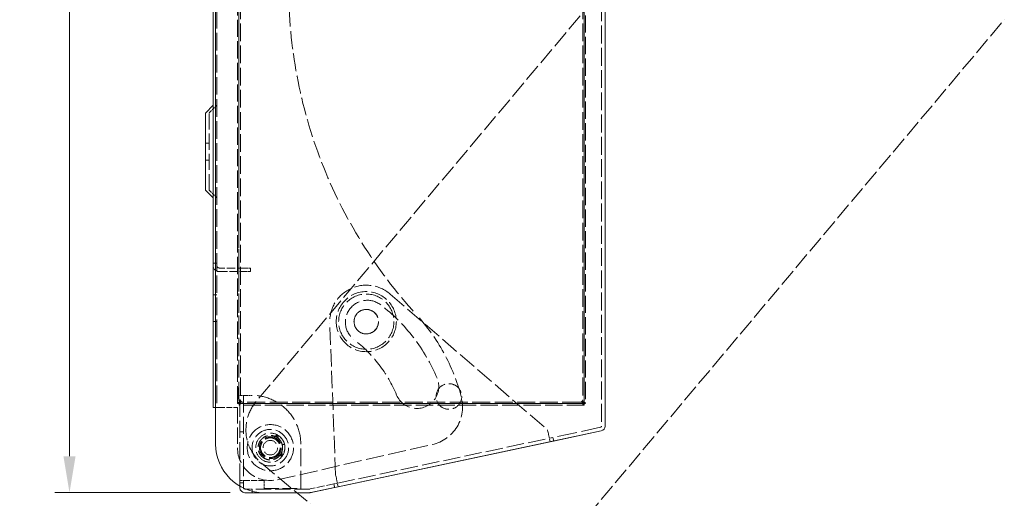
# Model space of a CAD drawing. Header units: millimetres. Extents: x 110 to 3135, y 110 to 2200.
# Tile 197 of 256: x 1223 to 1965, y 873 to 1234. Entities that reach past the tile are written whole.
import ezdxf

# ---------------------------------------------------------------- set-up
doc = ezdxf.new("R2010")
doc.units = ezdxf.units.MM
doc.header["$LTSCALE"] = 11
doc.linetypes.add('DASHED', pattern=[0.2068, 0.1655, -0.0413])
for name, color, linetype, lineweight in [('Dimension (ISO)', 7, 'Continuous', 9), ('Hidden (ISO)', 7, 'DASHED', 9), ('Sketch Geometry (ISO)', 7, 'Continuous', 9), ('Visible (ISO)', 7, 'Continuous', 18)]:
    doc.layers.add(name, color=color, linetype=linetype, lineweight=lineweight)
doc.styles.add('Note Text (ISO)', font='tahoma.ttf')
doc.dimstyles.new('Default (ISO)', dxfattribs={"dimscale": 11, "dimtxt": 2.5, "dimasz": 2.5, "dimexe": 1, "dimexo": 1, "dimgap": 0.762, "dimtad": 1, "dimrnd": 1e-08, "dimtxsty": 'Note Text (ISO)', "dimcen": 0.09, "dimdle": 10, "dimclrd": 256, "dimclre": 256, "dimclrt": 256, "dimazin": 2, "dimtfac": 1, "dimtmove": 0, "dimatfit": 3, "dimfxl": 0, "dimtolj": 1, "dimtzin": 0, "dimlwd": -1, "dimlwe": -1, "dimarcsym": 0})

# ---------------------------------------------------------------- blocks, each defined once
blk = doc.blocks.new('*D8')
at = {"layer": 'Defpoints', "color": 0}
for p in [(1370.76, 1720.5), (1260.76, 877.72), (1392.76, 877.72)]:
    blk.add_point(p, dxfattribs=at)
at = {"layer": 'Dimension (ISO)'}
for p, q in [((1359.76, 1720.5), (1249.76, 1720.5)), ((1260.76, 1693), (1260.76, 905.22)), ((1381.76, 877.72), (1249.76, 877.72))]:
    blk.add_line(p, q, dxfattribs=at)
for points in [[(1256.17, 1693), (1265.34, 1693), (1260.76, 1720.5)], [(1256.17, 905.22), (1265.34, 905.22), (1260.76, 877.72)]]:
    blk.add_solid(points, dxfattribs=at)
at = {"layer": 'Dimension (ISO)', "insert": (1223.75, 1269.27), "char_height": 27.5, "attachment_point": 1, "rotation": 90, "style": 'Note Text (ISO)'}
blk.add_mtext('\\A1;460', dxfattribs=at)

msp = doc.modelspace()

# ---------------------------------------------------------------- linework, layer by layer
at = {"layer": 'Hidden (ISO)', "ltscale": 7.302115}
msp.add_line((1371.673, 1656.151), (1371.673, 941.884), dxfattribs=at)
at = {"layer": 'Hidden (ISO)', "ltscale": 7.253385}
msp.add_line((1931.644, 1578.405), (1401.344, 946.419), dxfattribs=at)
at = {"layer": 'Hidden (ISO)', "ltscale": 7.144566}
for p, q in [((1387.256, 944.947), (1387.256, 1465.026)), ((1388.356, 1465.026), (1388.356, 944.947)), ((1648.323, 944.947), (1648.323, 1465.026)), ((1649.423, 1465.026), (1649.423, 944.947))]:
    msp.add_line(p, q, dxfattribs=at)
at = {"layer": 'Hidden (ISO)', "ltscale": 7.335278}
for p, q in [((1388.356, 947.751), (1388.356, 1465.026)), ((1389.456, 1465.026), (1389.456, 947.751)), ((1647.223, 1465.026), (1647.223, 947.751)), ((1648.323, 947.751), (1648.323, 1465.026))]:
    msp.add_line(p, q, dxfattribs=at)
at = {"layer": 'Hidden (ISO)', "ltscale": 7.373131}
msp.add_line((1661.34, 1397.501), (1661.34, 927.874), dxfattribs=at)
at = {"layer": 'Hidden (ISO)', "ltscale": 7.15697}
msp.add_line((1598.417, 797.765), (1964.693, 1234.276), dxfattribs=at)
at = {"layer": 'Hidden (ISO)', "ltscale": 1.424599}
for p, q in [((1365.852, 1163.946), (1371.673, 1169.767)), ((1365.852, 1105.738), (1371.673, 1099.917))]:
    msp.add_line(p, q, dxfattribs=at)
at = {"layer": 'Hidden (ISO)', "ltscale": 6.699009}
msp.add_line((1365.852, 1105.738), (1365.852, 1163.946), dxfattribs=at)
at = {"layer": 'Hidden (ISO)', "ltscale": 0.475844}
for p, q in [((1365.852, 1141.259), (1363.102, 1141.259)), ((1365.852, 1128.426), (1363.102, 1128.426)), ((1371.673, 1050.745), (1368.923, 1050.745)), ((1388.173, 1044.329), (1388.173, 1047.079)), ((1397.012, 1047.079), (1397.012, 1044.329)), ((1371.673, 1026.912), (1368.923, 1026.912)), ((1371.673, 1006.745), (1368.923, 1006.745)), ((1391.84, 923.551), (1389.09, 923.551)), ((1391.84, 885.051), (1389.09, 885.051))]:
    msp.add_line(p, q, dxfattribs=at)
at = {"layer": 'Hidden (ISO)', "ltscale": 3.433391}
for p, q in [((1393.345, 1047.079), (1373.506, 1047.079)), ((1373.506, 1044.329), (1393.345, 1044.329))]:
    msp.add_line(p, q, dxfattribs=at)
at = {"layer": 'Hidden (ISO)', "ltscale": 0.996715}
for p, q in [((1393.345, 1047.079), (1397.012, 1047.079)), ((1397.012, 1044.329), (1393.345, 1044.329))]:
    msp.add_line(p, q, dxfattribs=at)
at = {"layer": 'Hidden (ISO)', "ltscale": 7.64938}
msp.add_line((1502.218, 1027.44), (1620.724, 925.058), dxfattribs=at)
at = {"layer": 'Hidden (ISO)', "ltscale": 0.001782}
for p, q in [((1664.09, 1025.083), (1664.101, 1025.083)), ((1664.09, 1024.292), (1664.101, 1024.292)), ((1664.09, 1022.803), (1664.101, 1022.803)), ((1664.09, 1022.648), (1664.101, 1022.648)), ((1664.09, 1020.279), (1664.101, 1020.279)), ((1664.09, 1020.157), (1664.101, 1020.157)), ((1664.09, 1012.587), (1664.101, 1012.587)), ((1664.09, 1012.557), (1664.101, 1012.557)), ((1664.09, 1007.438), (1664.101, 1007.438)), ((1664.09, 995.418), (1664.101, 995.418)), ((1664.09, 991.169), (1664.101, 991.169)), ((1664.09, 964.63), (1664.101, 964.63)), ((1664.09, 961.919), (1664.101, 961.919))]:
    msp.add_line(p, q, dxfattribs=at)
at = {"layer": 'Hidden (ISO)', "ltscale": 7.190979}
msp.add_line((1461.186, 891.147), (1456.76, 1005.568), dxfattribs=at)
at = {"layer": 'Hidden (ISO)', "ltscale": 7.051902}
for p, q in [((1389.09, 886.884), (1389.09, 951.051)), ((1391.84, 951.051), (1391.84, 886.884))]:
    msp.add_line(p, q, dxfattribs=at)
at = {"layer": 'Hidden (ISO)', "ltscale": 1.245918}
for p, q in [((1393.673, 951.051), (1389.09, 951.051)), ((1393.673, 886.884), (1389.09, 886.884))]:
    msp.add_line(p, q, dxfattribs=at)
at = {"layer": 'Hidden (ISO)', "ltscale": 0.79314}
for p, q in [((1393.673, 951.051), (1398.256, 951.051)), ((1620.724, 925.058), (1621.677, 920.575)), ((1462.139, 886.664), (1461.186, 891.147))]:
    msp.add_line(p, q, dxfattribs=at)
at = {"layer": 'Hidden (ISO)', "ltscale": 0.510351}
msp.add_line((1373.506, 941.884), (1370.756, 941.884), dxfattribs=at)
at = {"layer": 'Hidden (ISO)', "ltscale": 2.379619}
for p, q in [((1373.506, 941.884), (1387.256, 941.884)), ((1407.423, 886.884), (1393.673, 886.884))]:
    msp.add_line(p, q, dxfattribs=at)
at = {"layer": 'Hidden (ISO)', "ltscale": 0.190278}
for p, q in [((1388.356, 944.947), (1387.256, 944.947)), ((1388.486, 944.817), (1388.486, 943.717)), ((1648.194, 944.817), (1648.194, 943.717)), ((1648.323, 944.947), (1649.423, 944.947))]:
    msp.add_line(p, q, dxfattribs=at)
at = {"layer": 'Hidden (ISO)', "ltscale": 6.648936}
msp.add_line((1387.256, 941.884), (1387.256, 911.634), dxfattribs=at)
at = {"layer": 'Hidden (ISO)', "ltscale": 7.135446}
for p, q in [((1388.486, 944.817), (1648.194, 944.817)), ((1648.194, 943.717), (1388.486, 943.717))]:
    msp.add_line(p, q, dxfattribs=at)
at = {"layer": 'Hidden (ISO)', "ltscale": 7.446808}
for p, q in [((1645.39, 945.917), (1391.29, 945.917)), ((1391.29, 944.817), (1645.39, 944.817))]:
    msp.add_line(p, q, dxfattribs=at)
at = {"layer": 'Hidden (ISO)', "ltscale": 8.059317}
msp.add_line((1660.614, 926.977), (1624.748, 919.354), dxfattribs=at)
at = {"layer": 'Hidden (ISO)', "ltscale": 0.764768}
for p, q in [((1413.972, 919.647), (1418.269, 920.677)), ((1417.392, 905.384), (1421.69, 906.415))]:
    msp.add_line(p, q, dxfattribs=at)
at = {"layer": 'Hidden (ISO)', "ltscale": 1.097376}
for p, q in [((1621.677, 920.575), (1622.614, 916.17)), ((1462.139, 886.664), (1463.075, 882.259))]:
    msp.add_line(p, q, dxfattribs=at)
at = {"layer": 'Hidden (ISO)', "ltscale": 7.500669}
msp.add_line((1417.487, 887.498), (1533.96, 913.946), dxfattribs=at)
at = {"layer": 'Hidden (ISO)', "ltscale": 0.309137}
msp.add_line((1420.966, 913.783), (1422.703, 914.199), dxfattribs=at)
at = {"layer": 'Hidden (ISO)', "ltscale": 7.374275}
msp.add_line((1434.923, 880.834), (1434.923, 914.384), dxfattribs=at)
at = {"layer": 'Hidden (ISO)', "ltscale": 7.16999}
msp.add_line((1462.52, 884.871), (1622.058, 918.782), dxfattribs=at)
at = {"layer": 'Hidden (ISO)', "ltscale": 0.747511}
for p, q in [((1622.058, 918.782), (1624.748, 919.354)), ((1459.83, 884.299), (1462.52, 884.871))]:
    msp.add_line(p, q, dxfattribs=at)
at = {"layer": 'Hidden (ISO)', "ltscale": 0.461977}
for p, q in [((1624.748, 919.354), (1625.303, 916.742)), ((1460.385, 881.688), (1459.83, 884.299))]:
    msp.add_line(p, q, dxfattribs=at)
at = {"layer": 'Hidden (ISO)', "ltscale": 7.008095}
msp.add_line((1405.411, 899.927), (1442.048, 869.185), dxfattribs=at)
at = {"layer": 'Hidden (ISO)', "ltscale": 0.498307}
for p, q in [((1389.09, 885.051), (1389.09, 886.884)), ((1391.84, 886.884), (1391.84, 885.051))]:
    msp.add_line(p, q, dxfattribs=at)
at = {"layer": 'Hidden (ISO)', "ltscale": 0.418892}
msp.add_line((1389.09, 882.63), (1389.09, 885.051), dxfattribs=at)
at = {"layer": 'Hidden (ISO)', "ltscale": 0.634492}
msp.add_line((1391.84, 885.051), (1391.84, 881.384), dxfattribs=at)
at = {"layer": 'Hidden (ISO)', "ltscale": 1.046977}
msp.add_line((1407.423, 886.884), (1407.423, 880.834), dxfattribs=at)
at = {"layer": 'Hidden (ISO)', "ltscale": 3.172859}
msp.add_line((1459.83, 884.299), (1441.897, 880.487), dxfattribs=at)
at = {"layer": 'Hidden (ISO)', "ltscale": 0.824661}
msp.add_line((1393.491, 880.467), (1398.256, 880.467), dxfattribs=at)
at = {"layer": 'Hidden (ISO)', "ltscale": 0.274335}
msp.add_line((1398.256, 880.467), (1398.256, 878.882), dxfattribs=at)
at = {"layer": 'Hidden (ISO)', "ltscale": 6.36686}
msp.add_line((1441.706, 880.467), (1398.256, 880.467), dxfattribs=at)
at = {"layer": 'Hidden (ISO)', "ltscale": 6.044487}
msp.add_line((1407.423, 880.834), (1434.923, 880.834), dxfattribs=at)
at = {"layer": 'Hidden (ISO)', "ltscale": 6.948684}
msp.add_circle((1484.24, 1006.631), 22.642, dxfattribs=at)
at = {"layer": 'Hidden (ISO)', "ltscale": 7.184292}
msp.add_circle((1484.24, 1006.631), 20.808, dxfattribs=at)
at = {"layer": 'Hidden (ISO)', "ltscale": 6.39307}
msp.add_circle((1484.24, 1006.631), 9.258, dxfattribs=at)
at = {"layer": 'Hidden (ISO)', "ltscale": 8.439696}
msp.add_circle((1484.24, 1006.631), 9.167, dxfattribs=at)
at = {"layer": 'Hidden (ISO)', "ltscale": 6.663945}
msp.add_circle((1546.486, 950.235), 9.651, dxfattribs=at)
at = {"layer": 'Hidden (ISO)', "ltscale": 6.872324}
msp.add_circle((1412.006, 911.634), 17.417, dxfattribs=at)
at = {"layer": 'Hidden (ISO)', "ltscale": 7.595727}
for radius in [13.75, 11, 8.25, 5.5]:
    msp.add_circle((1412.006, 911.634), radius, dxfattribs=at)
at = {"layer": 'Hidden (ISO)', "ltscale": 6.920551}
msp.add_circle((1412.006, 911.634), 7.517, dxfattribs=at)
at = {"layer": 'Hidden (ISO)', "ltscale": 6.751757}
msp.add_circle((1412.006, 911.634), 7.333, dxfattribs=at)
at = {"layer": 'Hidden (ISO)', "ltscale": 7.463058}
msp.add_arc((1792.423, 1259.556), 366.667, 180, 222.44546, dxfattribs=at)
at = {"layer": 'Hidden (ISO)', "ltscale": 1.245918}
msp.add_arc((1373.506, 1048.912), 4.583, 180, 270, dxfattribs=at)
at = {"layer": 'Hidden (ISO)', "ltscale": 0.498307}
for centre, start, end in [((1373.506, 1048.912), 180, 270), ((1391.29, 947.751), 180, 270), ((1645.39, 947.751), 270, 0)]:
    msp.add_arc(centre, 1.833, start, end, dxfattribs=at)
at = {"layer": 'Hidden (ISO)', "ltscale": 7.017595}
msp.add_arc((1484.24, 1006.631), 27.5, 49.175052, 182.21481, dxfattribs=at)
at = {"layer": 'Hidden (ISO)', "ltscale": 7.595727}
for centre, radius, start, end in [((1485.048, 1006.245), 16.5, 52.331097, 232.331097), ((1522.313, 957.665), 16.5, 202.651011, 22.651012), ((1426.623, 925.207), 33, 140, 230)]:
    msp.add_arc(centre, radius, start, end, dxfattribs=at)
at = {"layer": 'Hidden (ISO)', "ltscale": 7.743902}
msp.add_arc((1412.006, 911.634), 136.026, 22.651011, 52.331097, dxfattribs=at)
at = {"layer": 'Hidden (ISO)', "ltscale": 7.839006}
msp.add_arc((1412.006, 911.634), 148.859, 14.991054, 42.44546, dxfattribs=at)
at = {"layer": 'Hidden (ISO)', "ltscale": 7.820293}
msp.add_arc((1412.006, 911.634), 103.026, 22.651011, 52.331097, dxfattribs=at)
at = {"layer": 'Hidden (ISO)', "ltscale": 8.439696}
msp.add_arc((1398.256, 914.384), 36.667, 0, 90, dxfattribs=at)
at = {"layer": 'Hidden (ISO)', "ltscale": 6.916621}
msp.add_arc((1527.464, 942.551), 29.333, 282.793449, 14.991054, dxfattribs=at)
at = {"layer": 'Hidden (ISO)', "ltscale": 0.797352}
for centre, start, end in [((1391.29, 947.751), 180, 270), ((1645.39, 947.751), 270, 0)]:
    msp.add_arc(centre, 2.933, start, end, dxfattribs=at)
at = {"layer": 'Hidden (ISO)', "ltscale": 0.215876}
msp.add_arc((1660.423, 927.874), 0.917, 282, 0, dxfattribs=at)
at = {"layer": 'Hidden (ISO)', "ltscale": 6.506591}
msp.add_arc((1412.006, 911.634), 24.75, 180, 282.793449, dxfattribs=at)
at = {"layer": 'Hidden (ISO)', "ltscale": 0.03495}
msp.add_arc((1392.756, 881.384), 0.917, 180, 192.658282, dxfattribs=at)
at = {"layer": 'Hidden (ISO)', "ltscale": 0.033127}
msp.add_arc((1441.706, 881.384), 0.917, 270, 282, dxfattribs=at)
at = {"layer": 'Hidden (ISO)', "ltscale": 0.848257}
for points in [[(1390.19, 946.651), (1388.972, 946.201), (1387.8, 945.75), (1387.411, 945.3), (1387.309, 945.183), (1387.256, 945.065), (1387.256, 944.947)], [(1388.486, 943.717), (1388.936, 943.717), (1389.386, 944.559), (1389.836, 945.712), (1389.954, 946.014), (1390.072, 946.332), (1390.19, 946.651)], [(1649.423, 944.947), (1649.423, 945.397), (1648.582, 945.847), (1647.429, 946.297), (1647.127, 946.415), (1646.808, 946.533), (1646.49, 946.651)], [(1646.49, 946.651), (1646.94, 945.433), (1647.39, 944.261), (1647.84, 943.872), (1647.958, 943.77), (1648.076, 943.717), (1648.194, 943.717)]]:
    msp.add_open_spline(points, degree=3, knots=[0, 0, 0, 0, 1.245005, 1.245005, 1.245005, 1.5707963, 1.5707963, 1.5707963, 1.5707963], dxfattribs=at)
at = {"layer": 'Hidden (ISO)', "ltscale": 0.577108}
for points in [[(1390.19, 946.651), (1389.334, 946.144), (1388.528, 945.638), (1388.383, 945.132), (1388.365, 945.07), (1388.356, 945.009), (1388.356, 944.947)], [(1390.19, 946.651), (1389.684, 945.795), (1389.177, 944.989), (1388.671, 944.844), (1388.609, 944.826), (1388.548, 944.817), (1388.486, 944.817)], [(1646.49, 946.651), (1647.346, 946.144), (1648.151, 945.638), (1648.297, 945.132), (1648.314, 945.07), (1648.323, 945.009), (1648.323, 944.947)], [(1646.49, 946.651), (1646.996, 945.795), (1647.502, 944.989), (1648.009, 944.844), (1648.07, 944.826), (1648.132, 944.817), (1648.194, 944.817)]]:
    msp.add_open_spline(points, degree=3, knots=[0, 0, 0, 0, 1.4002356, 1.4002356, 1.4002356, 1.5707963, 1.5707963, 1.5707963, 1.5707963], dxfattribs=at)
at = {"layer": 'Hidden (ISO)', "ltscale": 6.396988}
msp.add_open_spline([(1420.965, 913.783), (1420.918, 913.982), (1420.863, 914.179), (1420.51, 915.314), (1420.06, 916.217), (1418.91, 917.814), (1418.197, 918.528), (1416.602, 919.68), (1415.699, 920.132), (1413.822, 920.72), (1412.823, 920.864), (1410.855, 920.828), (1409.862, 920.648), (1408.007, 919.992), (1407.122, 919.507), (1405.569, 918.298), (1404.883, 917.559), (1403.792, 915.921), (1403.375, 915.002), (1402.858, 913.103), (1402.753, 912.099), (1402.863, 910.135), (1403.08, 909.149), (1403.806, 907.32), (1404.324, 906.454), (1405.591, 904.948), (1406.356, 904.29), (1408.035, 903.263), (1408.969, 902.881), (1410.886, 902.436), (1411.892, 902.369), (1413.852, 902.554), (1414.828, 902.808), (1416.628, 903.603), (1417.474, 904.154), (1418.931, 905.477), (1419.559, 906.267), (1420.522, 907.983), (1420.869, 908.93), (1421.24, 910.863), (1421.269, 911.872), (1421.098, 913.161), (1421.04, 913.474), (1420.966, 913.783)], degree=3, knots=[34.7771879, 34.7771879, 34.7771879, 34.7771879, 34.8107686, 34.8107686, 34.9726662, 34.9726662, 35.1345638, 35.1345638, 35.2964613, 35.2964613, 35.4583589, 35.4583589, 35.6202565, 35.6202565, 35.7821541, 35.7821541, 35.9440517, 35.9440517, 36.1059493, 36.1059493, 36.2678469, 36.2678469, 36.4297445, 36.4297445, 36.591642, 36.591642, 36.7535396, 36.7535396, 36.9154372, 36.9154372, 37.0773348, 37.0773348, 37.2392324, 37.2392324, 37.40113, 37.40113, 37.5630276, 37.5630276, 37.7249251, 37.7249251, 37.8868227, 37.8868227, 37.9390256, 37.9390256, 37.9390256, 37.9390256], dxfattribs=at)
at = {"layer": 'Hidden (ISO)', "ltscale": 3.261423}
msp.add_open_spline([(1422.703, 914.199), (1422.527, 914.933), (1422.269, 915.645), (1421.615, 916.96), (1421.229, 917.564), (1419.955, 919.14), (1419.015, 919.875), (1417.556, 920.668), (1417.04, 920.848), (1416.525, 920.951), (1416.396, 920.964), (1416.259, 920.956), (1416.216, 920.951), (1416.162, 920.932), (1416.144, 920.924), (1416.12, 920.906), (1416.112, 920.897), (1416.099, 920.877), (1416.095, 920.866), (1416.09, 920.839), (1416.091, 920.824), (1416.099, 920.784), (1416.111, 920.759), (1416.224, 920.555), (1416.551, 920.283), (1417.62, 919.36), (1418.539, 918.54), (1420.12, 916.252), (1420.66, 915.058), (1420.966, 913.783)], degree=3, knots=[-1.4860144, -1.4860144, -1.4860144, -1.4860144, -1.3386859, -1.3386859, -1.1993035, -1.1993035, -0.9426608, -0.9426608, -0.7699398, -0.7699398, -0.6973028, -0.6973028, -0.6685751, -0.6685751, -0.6550765, -0.6550765, -0.646063, -0.646063, -0.6373609, -0.6373609, -0.6260882, -0.6260882, -0.6072057, -0.6072057, -0.453296, -0.453296, -0.2146556, -0.2146556, 0, 0, 0, 0], dxfattribs=at)
at = {"layer": 'Hidden (ISO)', "ltscale": 3.261424}
msp.add_open_spline([(1422.703, 914.199), (1422.851, 913.584), (1422.94, 912.956), (1423.027, 911.05), (1422.841, 909.771), (1421.987, 907.413), (1421.402, 906.53), (1420.63, 905.675), (1420.394, 905.472), (1420.158, 905.319), (1420.079, 905.273), (1419.977, 905.24), (1419.947, 905.233), (1419.905, 905.232), (1419.89, 905.234), (1419.864, 905.242), (1419.854, 905.247), (1419.835, 905.262), (1419.828, 905.272), (1419.813, 905.299), (1419.808, 905.317), (1419.799, 905.385), (1419.807, 905.449), (1419.857, 905.665), (1419.926, 905.849), (1420.189, 906.507), (1420.458, 907.118), (1420.987, 908.788), (1421.28, 910.044), (1421.237, 912.299), (1421.141, 913.05), (1420.966, 913.783)], degree=3, knots=[-2.6411573, -2.6411573, -2.6411573, -2.6411573, -2.3625348, -2.3625348, -1.8009417, -1.8009417, -1.2533595, -1.2533595, -0.9829533, -0.9829533, -0.905056, -0.905056, -0.8777746, -0.8777746, -0.8630817, -0.8630817, -0.8517344, -0.8517344, -0.8395333, -0.8395333, -0.8214916, -0.8214916, -0.7724061, -0.7724061, -0.6798993, -0.6798993, -0.472834, -0.472834, -0.2280957, -0.2280957, -0.1037896, -0.1037896, -0.1037896, -0.1037896], dxfattribs=at)
at = {"layer": 'Sketch Geometry (ISO)'}
msp.add_line((1387.912, 948.572), (1387.912, 956.878), dxfattribs=at)
at = {"layer": 'Visible (ISO)'}
for p, q in [((1370.756, 914.384), (1370.756, 1720.501)), ((1368.923, 941.884), (1368.923, 1656.151)), ((1664.09, 1397.501), (1664.09, 927.956)), ((1363.307, 1164.151), (1368.719, 1169.563)), ((1363.102, 1106.027), (1363.102, 1163.657)), ((1363.307, 1105.534), (1368.719, 1100.122)), ((1664.09, 1025.144), (1664.101, 1025.144)), ((1664.09, 1023.228), (1664.101, 1023.228)), ((1664.101, 1023.228), (1664.101, 1025.144)), ((1664.101, 1007.487), (1664.101, 1023.228)), ((1664.09, 1007.487), (1664.101, 1007.487)), ((1664.101, 995.749), (1664.101, 1007.487)), ((1664.09, 995.749), (1664.101, 995.749)), ((1664.101, 995.749), (1664.101, 990.998)), ((1664.09, 990.998), (1664.101, 990.998)), ((1664.101, 983.216), (1664.101, 990.998)), ((1664.09, 983.216), (1664.101, 983.216)), ((1664.101, 964.723), (1664.101, 983.216)), ((1664.09, 964.723), (1664.101, 964.723)), ((1664.101, 961.924), (1664.101, 964.723)), ((1664.09, 961.924), (1664.101, 961.924)), ((1664.09, 960.954), (1664.101, 960.954)), ((1664.101, 960.954), (1664.101, 961.924)), ((1370.756, 941.884), (1368.923, 941.884)), ((1664.09, 927.874), (1664.09, 927.956)), ((1661.185, 924.369), (1441.706, 877.717)), ((1625.32, 916.664), (1661.185, 924.287)), ((1622.63, 916.092), (1463.091, 882.181)), ((1622.614, 916.17), (1622.63, 916.092)), ((1625.32, 916.664), (1622.63, 916.092)), ((1625.303, 916.742), (1625.32, 916.664)), ((1389.09, 881.384), (1389.09, 882.63)), ((1392.756, 880.467), (1393.491, 880.467)), ((1398.256, 877.717), (1392.756, 877.717)), ((1398.256, 878.882), (1398.256, 877.717)), ((1398.256, 877.717), (1407.423, 877.717)), ((1441.706, 877.717), (1407.423, 877.717)), ((1442.469, 877.797), (1460.402, 881.609)), ((1460.402, 881.609), (1460.385, 881.688)), ((1463.091, 882.181), (1460.402, 881.609)), ((1463.075, 882.259), (1463.091, 882.181))]:
    msp.add_line(p, q, dxfattribs=at)
for centre, radius, start, end in [((1363.801, 1163.657), 0.699, 135, 180), ((1368.225, 1170.057), 0.699, 315, 0), ((1363.801, 1106.027), 0.699, 180, 225), ((1368.225, 1099.628), 0.699, 0, 45), ((1660.423, 927.956), 3.667, 282, 0), ((1660.423, 927.874), 3.667, 282, 0), ((1407.423, 914.384), 36.667, 180, 270), ((1392.756, 881.384), 3.667, 180, 270), ((1392.756, 881.384), 0.917, 192.658282, 270), ((1441.706, 881.384), 3.667, 270, 282)]:
    msp.add_arc(centre, radius, start, end, dxfattribs=at)

# ---------------------------------------------------------------- dimensions: what is measured, and where the dimension line sits
at = {"layer": 'Dimension (ISO)'}
dim = msp.add_linear_dim(base=(1260.756, 877.717), p1=(1370.756, 1720.501), p2=(1392.756, 877.717), angle=90, dimstyle='Default (ISO)', override={"dimdec": 0, "dimlfac": 0.545455, "dimtp": 0, "dimtm": 0, "dimtdec": 0, "dimtofl": 0, "dimatfit": 1}, dxfattribs=at)
dim.commit()
dim.dimension.update_dxf_attribs({"geometry": '*D8', "text_midpoint": (1260.756, 1299.109), "dimtype": 160})

doc.saveas('drawing.dxf')
